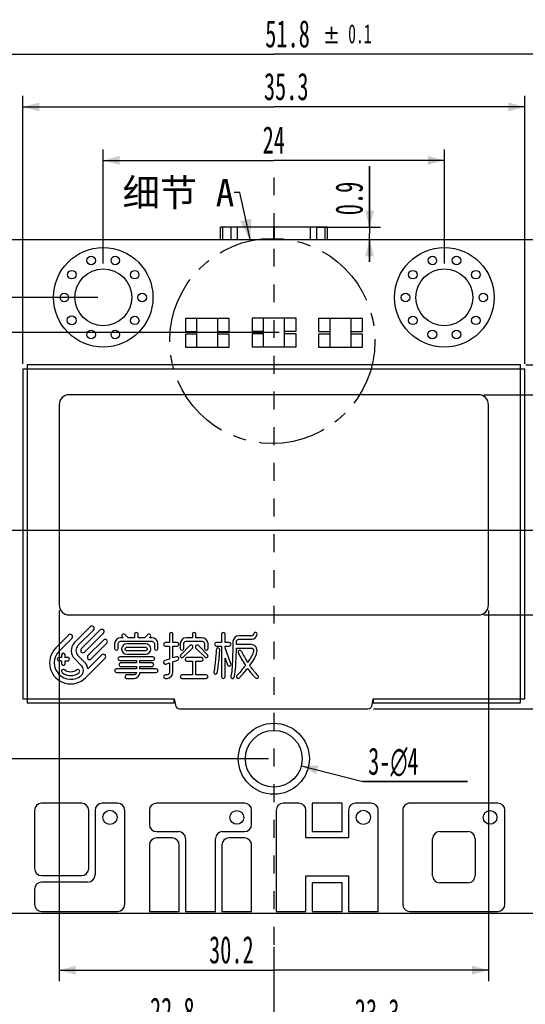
# Model space of a CAD drawing. Header units: millimetres. Extents: x 0 to 228, y 0 to 162.
# Tile 3 of 8: x 34 to 70, y 37 to 107. Entities that reach past the tile are written whole.
import ezdxf
from ezdxf.enums import TextEntityAlignment as Align

# ---------------------------------------------------------------- set-up
doc = ezdxf.new("R2010")
doc.units = ezdxf.units.MM
doc.header["$LTSCALE"] = 12.565385
doc.linetypes.add('CENTER', pattern=[0.6, 0.375, -0.075, 0.075, -0.075])
doc.linetypes.add('DASHED', pattern=[0.2, 0.1, -0.1])
doc.layers.get('0').update_dxf_attribs({"linetype": 'CONTINUOUS'})
doc.layers.add('DEFAULT_1', color=7, linetype='CENTER')
doc.styles.get("Standard").update_dxf_attribs({"font": 'txt', "width": 0.6})
doc.styles.add('TEXTSTYLE_2', font='gdt', dxfattribs={"width": 0.6})
doc.styles.add('TEXTSTYLE_3', font='simkai.ttf')
doc.dimstyles.new('DIMSTYLE_1', dxfattribs={"dimtxt": 1.923077, "dimasz": 1.153846, "dimexe": 0.18, "dimexo": 0.0625, "dimgap": 0.09, "dimtad": 1, "dimdec": 1, "dimdsep": 46, "dimtxsty": 'Standard', "dimblk": '_FILLED', "dimblk1": '_FILLED', "dimblk2": '_FILLED', "dimcen": 0.09, "dimadec": 0, "dimazin": 0, "dimtp": 0.2, "dimtm": 0.2, "dimtfac": 1, "dimtdec": 1, "dimtofl": 0, "dimtmove": 0, "dimatfit": 3, "dimldrblk": '_FILLED', "dimfxl": 0, "dimtolj": 1, "dimarcsym": 0})
doc.dimstyles.new('DIMSTYLE_10', dxfattribs={"dimtxt": 1.923077, "dimasz": 1.153846, "dimexe": 0.18, "dimexo": 0.0625, "dimgap": 0.09, "dimtad": 1, "dimdec": 3, "dimdsep": 46, "dimtxsty": 'Standard', "dimblk": '_FILLED', "dimblk1": '_FILLED', "dimblk2": '_FILLED', "dimcen": 0.09, "dimadec": 0, "dimazin": 0, "dimtp": 0.3, "dimtm": 0.3, "dimtfac": 1, "dimtdec": 3, "dimtofl": 0, "dimtmove": 0, "dimatfit": 3, "dimldrblk": '_FILLED', "dimfxl": 0, "dimtolj": 1, "dimarcsym": 0})
doc.dimstyles.new('DIMSTYLE_2', dxfattribs={"dimtxt": 1.923077, "dimasz": 1.153846, "dimexe": 0.18, "dimexo": 0.0625, "dimgap": 0.09, "dimtad": 1, "dimdec": 3, "dimdsep": 46, "dimtxsty": 'Standard', "dimblk": '_FILLED', "dimblk1": '_FILLED', "dimblk2": '_FILLED', "dimcen": 0.09, "dimadec": 0, "dimazin": 0, "dimtol": 1, "dimtp": 0.1, "dimtm": 0.1, "dimtfac": 1, "dimtdec": 3, "dimtofl": 0, "dimtmove": 0, "dimatfit": 3, "dimldrblk": '_FILLED', "dimfxl": 0, "dimtolj": 1, "dimarcsym": 0})
doc.dimstyles.new('DIMSTYLE_4', dxfattribs={"dimtxt": 1.923077, "dimasz": 1.153846, "dimexe": 0.18, "dimexo": 0.0625, "dimgap": 0.09, "dimtad": 1, "dimdec": 3, "dimdsep": 46, "dimtxsty": 'Standard', "dimblk": '_FILLED', "dimblk1": '_FILLED', "dimblk2": '_FILLED', "dimcen": 0.09, "dimadec": 0, "dimazin": 0, "dimtp": 0.1, "dimtm": 0.1, "dimtfac": 1, "dimtdec": 3, "dimtofl": 0, "dimtmove": 0, "dimatfit": 3, "dimldrblk": '_FILLED', "dimfxl": 0, "dimtolj": 1, "dimarcsym": 0})
doc.dimstyles.new('DIMSTYLE_5', dxfattribs={"dimtxt": 1.923077, "dimasz": 1.153846, "dimexe": 0.18, "dimexo": 0.0625, "dimgap": 0.09, "dimtad": 1, "dimdec": 3, "dimdsep": 46, "dimtxsty": 'Standard', "dimblk": '_FILLED', "dimblk1": '_FILLED', "dimblk2": '_FILLED', "dimcen": 0.09, "dimadec": 0, "dimazin": 0, "dimtp": 0.2, "dimtm": 0.2, "dimtfac": 1, "dimtdec": 3, "dimtofl": 0, "dimtmove": 0, "dimatfit": 3, "dimldrblk": '_FILLED', "dimfxl": 0, "dimtolj": 1, "dimarcsym": 0})
doc.dimstyles.new('DIMSTYLE_6', dxfattribs={"dimtxt": 1.923077, "dimasz": 1.153846, "dimexe": 0.18, "dimexo": 0.0625, "dimgap": 0.09, "dimtad": 1, "dimdec": 1, "dimdsep": 46, "dimtxsty": 'Standard', "dimblk": '_FILLED', "dimblk1": '_FILLED', "dimblk2": '_FILLED', "dimcen": 0.09, "dimadec": 0, "dimazin": 0, "dimtp": 0.1, "dimtm": 0.1, "dimtfac": 1, "dimtdec": 1, "dimtofl": 0, "dimtmove": 0, "dimatfit": 3, "dimldrblk": '_FILLED', "dimfxl": 0, "dimtolj": 1, "dimarcsym": 0})
doc.dimstyles.new('DIMSTYLE_7', dxfattribs={"dimtxt": 1.923077, "dimasz": 1.153846, "dimexe": 0.18, "dimexo": 0.0625, "dimgap": 0.09, "dimtad": 1, "dimdec": 1, "dimdsep": 46, "dimtxsty": 'Standard', "dimblk": '_FILLED', "dimblk1": '_FILLED', "dimblk2": '_FILLED', "dimcen": 0.09, "dimadec": 0, "dimazin": 0, "dimtp": 0.3, "dimtm": 0.3, "dimtfac": 1, "dimtdec": 1, "dimtofl": 0, "dimtmove": 0, "dimatfit": 3, "dimldrblk": '_FILLED', "dimfxl": 0, "dimtolj": 1, "dimarcsym": 0})
doc.dimstyles.new('DIMSTYLE_8', dxfattribs={"dimtxt": 1.923077, "dimasz": 1.153846, "dimexe": 0.18, "dimexo": 0.0625, "dimgap": 0.09, "dimtad": 1, "dimtih": 1, "dimtoh": 1, "dimdec": 3, "dimdsep": 46, "dimtxsty": 'Standard', "dimblk": '_FILLED', "dimblk1": '_FILLED', "dimblk2": '_FILLED', "dimcen": 0.09, "dimadec": 0, "dimazin": 0, "dimtp": 0.1, "dimtm": 0.1, "dimtfac": 1, "dimtdec": 3, "dimtofl": 0, "dimtmove": 0, "dimatfit": 3, "dimldrblk": '_FILLED', "dimfxl": 0, "dimtolj": 1, "dimarcsym": 0})
doc.dimstyles.get("Standard").update_dxf_attribs({"dimtxt": 1.923077, "dimasz": 1.5, "dimexe": 0.18, "dimexo": 0.0625, "dimgap": 0.09, "dimtad": 1, "dimdec": 3, "dimdsep": 46, "dimtxsty": 'Standard', "dimblk": '_FILLED', "dimblk1": '_FILLED', "dimblk2": '_FILLED', "dimcen": 0.09, "dimadec": 0, "dimazin": 0, "dimtol": 1, "dimtp": 0.001, "dimtm": 0.001, "dimtfac": 1, "dimtdec": 3, "dimtofl": 0, "dimtmove": 0, "dimatfit": 3, "dimldrblk": '_FILLED', "dimfxl": 0, "dimtolj": 1, "dimarcsym": 0})

# ---------------------------------------------------------------- blocks, each defined once
blk = doc.blocks.new('_FILLED')
at = {"color": 0, "linetype": 'ByBlock'}
blk.add_solid([(0, 0), (-1, 0.267), (-1, -0.267)], dxfattribs=at)
blk = doc.blocks.new('*D1')
at = {"color": 2, "linetype": 'Continuous'}
for p, q in [((29.549, 69.078), (29.549, 34.722)), ((52.339, 41.465), (52.339, 34.722)), ((29.549, 35.491), (40.944, 35.491)), ((52.339, 35.491), (40.944, 35.491))]:
    blk.add_line(p, q, dxfattribs=at)
at = {"color": 2, "linetype": 'Continuous', "xscale": 1.1538461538, "yscale": 1.1538461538, "zscale": 1.1538461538, "rotation": 180}
blk.add_blockref('_FILLED', (29.549, 35.491), dxfattribs=at)
at = {"color": 2, "linetype": 'Continuous', "xscale": 1.1538461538, "yscale": 1.1538461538, "zscale": 1.1538461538}
blk.add_blockref('_FILLED', (52.339, 35.491), dxfattribs=at)
at = {"color": 2, "linetype": 'Continuous', "insert": (45.196, 37.895), "char_height": 1.9231, "width": 4.61538, "attachment_point": 2, "line_spacing_factor": 0.9}
blk.add_mtext('22.8', dxfattribs=at)
blk = doc.blocks.new('*D2')
at = {"color": 2, "linetype": 'Continuous'}
for p, q in [((75.618, 70.924), (75.618, 34.629)), ((52.339, 38.105), (52.339, 34.629)), ((52.339, 35.398), (63.979, 35.398)), ((75.618, 35.398), (63.979, 35.398))]:
    blk.add_line(p, q, dxfattribs=at)
at = {"color": 2, "linetype": 'Continuous', "xscale": 1.1538461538, "yscale": 1.1538461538, "zscale": 1.1538461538, "rotation": 180}
blk.add_blockref('_FILLED', (52.339, 35.398), dxfattribs=at)
at = {"color": 2, "linetype": 'Continuous', "xscale": 1.1538461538, "yscale": 1.1538461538, "zscale": 1.1538461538}
blk.add_blockref('_FILLED', (75.618, 35.398), dxfattribs=at)
at = {"color": 2, "linetype": 'Continuous', "insert": (59.607, 37.802), "char_height": 1.9231, "width": 4.61538, "attachment_point": 2, "line_spacing_factor": 0.9}
blk.add_mtext('23.3', dxfattribs=at)
blk = doc.blocks.new('*D3')
at = {"color": 2, "linetype": 'Continuous'}
for p, q in [((26.439, 89.116), (26.439, 105.07)), ((78.239, 89.115), (78.239, 105.07)), ((26.439, 104.301), (52.339, 104.301)), ((78.239, 104.301), (52.339, 104.301))]:
    blk.add_line(p, q, dxfattribs=at)
at = {"color": 2, "linetype": 'Continuous', "xscale": 1.1538461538, "yscale": 1.1538461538, "zscale": 1.1538461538, "rotation": 180}
blk.add_blockref('_FILLED', (26.439, 104.301), dxfattribs=at)
at = {"color": 2, "linetype": 'Continuous', "xscale": 1.1538461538, "yscale": 1.1538461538, "zscale": 1.1538461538}
blk.add_blockref('_FILLED', (78.239, 104.301), dxfattribs=at)
at = {"color": 2, "linetype": 'Continuous', "width": 0.6}
for s, height, p in [('51.8', 1.9231, (53.304, 104.781)), ('0.1', 1.3462, (58.394, 105.07))]:
    blk.add_text(s, height=height, dxfattribs=at).set_placement(p, align=Align.CENTER)
at = {"color": 2, "linetype": 'Continuous', "style": 'TEXTSTYLE_2'}
blk.add_text('`', height=1.346, dxfattribs=at).set_placement((56.397, 105.07), align=Align.CENTER)
blk = doc.blocks.new('*D8')
at = {"color": 2, "linetype": 'Continuous'}
for p, q in [((40.339, 89.571), (40.339, 97.6)), ((64.339, 89.571), (64.339, 97.6)), ((40.339, 96.831), (52.339, 96.831)), ((64.339, 96.831), (52.339, 96.831))]:
    blk.add_line(p, q, dxfattribs=at)
at = {"color": 2, "linetype": 'Continuous', "xscale": 1.1538461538, "yscale": 1.1538461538, "zscale": 1.1538461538, "rotation": 180}
blk.add_blockref('_FILLED', (40.339, 96.831), dxfattribs=at)
at = {"color": 2, "linetype": 'Continuous', "xscale": 1.1538461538, "yscale": 1.1538461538, "zscale": 1.1538461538}
blk.add_blockref('_FILLED', (64.339, 96.831), dxfattribs=at)
at = {"color": 2, "linetype": 'Continuous', "insert": (52.339, 99.235), "char_height": 1.9231, "width": 2.30769, "attachment_point": 2, "line_spacing_factor": 0.9}
blk.add_mtext('24', dxfattribs=at)
blk = doc.blocks.new('*D9')
at = {"color": 2, "linetype": 'Continuous'}
for p, q in [((28.569, 91.23), (24.079, 91.23)), ((24.849, 91.23), (24.849, 89.208)), ((24.849, 87.186), (24.849, 89.208)), ((39.955, 87.186), (24.079, 87.186))]:
    blk.add_line(p, q, dxfattribs=at)
at = {"color": 2, "linetype": 'Continuous', "xscale": 1.1538461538, "yscale": 1.1538461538, "zscale": 1.1538461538}
for p, rotation in [((24.849, 91.23), 90), ((24.849, 87.186), 270)]:
    blk.add_blockref('_FILLED', p, dxfattribs=dict(at, rotation=rotation))
at = {"color": 2, "linetype": 'Continuous', "insert": (22.445, 89.208), "char_height": 1.923, "width": 1.15385, "attachment_point": 2, "rotation": 90, "line_spacing_factor": 0.9}
blk.add_mtext('4', dxfattribs=at)
blk = doc.blocks.new('*D10')
at = {"color": 2, "linetype": 'Continuous'}
for p, q in [((59.075, 92.13), (59.075, 96.432)), ((59.075, 96.432), (59.075, 91.68)), ((55.314, 92.13), (59.844, 92.13)), ((59.075, 89.692), (59.075, 91.68)), ((59.075, 91.23), (59.075, 89.692))]:
    blk.add_line(p, q, dxfattribs=at)
at = {"color": 2, "linetype": 'Continuous', "xscale": 1.1538461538, "yscale": 1.1538461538, "zscale": 1.1538461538}
for p, rotation in [((59.075, 92.13), 270), ((59.075, 91.23), 90)]:
    blk.add_blockref('_FILLED', p, dxfattribs=dict(at, rotation=rotation))
at = {"color": 2, "linetype": 'Continuous', "insert": (56.671, 92.97), "char_height": 1.9231, "width": 3.46154, "attachment_point": 1, "rotation": 90, "line_spacing_factor": 0.9}
blk.add_mtext('0.9', dxfattribs=at)
blk = doc.blocks.new('*D12')
at = {"color": 2, "linetype": 'Continuous'}
for p, q in [((37.239, 65.146), (37.239, 39.05)), ((67.44, 65.146), (67.44, 39.05)), ((37.239, 39.82), (52.339, 39.82)), ((67.44, 39.82), (52.339, 39.82))]:
    blk.add_line(p, q, dxfattribs=at)
at = {"color": 2, "linetype": 'Continuous', "xscale": 1.1538461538, "yscale": 1.1538461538, "zscale": 1.1538461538, "rotation": 180}
blk.add_blockref('_FILLED', (37.239, 39.82), dxfattribs=at)
at = {"color": 2, "linetype": 'Continuous', "xscale": 1.1538461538, "yscale": 1.1538461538, "zscale": 1.1538461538}
blk.add_blockref('_FILLED', (67.44, 39.82), dxfattribs=at)
at = {"color": 2, "linetype": 'Continuous', "insert": (49.353, 42.223), "char_height": 1.9231, "width": 4.61538, "attachment_point": 2, "line_spacing_factor": 0.9}
blk.add_mtext('30.2', dxfattribs=at)
blk = doc.blocks.new('*D13')
at = {"color": 2, "linetype": 'Continuous'}
for p, q in [((67.124, 80.33), (83.484, 80.33)), ((82.715, 80.33), (82.715, 72.58)), ((82.715, 64.83), (82.715, 72.58)), ((67.124, 64.83), (83.484, 64.83))]:
    blk.add_line(p, q, dxfattribs=at)
at = {"color": 2, "linetype": 'Continuous', "xscale": 1.1538461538, "yscale": 1.1538461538, "zscale": 1.1538461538}
for p, rotation in [((82.715, 80.33), 90), ((82.715, 64.83), 270)]:
    blk.add_blockref('_FILLED', p, dxfattribs=dict(at, rotation=rotation))
at = {"color": 2, "linetype": 'Continuous', "insert": (80.311, 72.58), "char_height": 1.9231, "width": 4.61538, "attachment_point": 2, "rotation": 90, "line_spacing_factor": 0.9}
blk.add_mtext('15.5', dxfattribs=at)
blk = doc.blocks.new('*D21')
at = {"color": 2, "linetype": 'Continuous'}
for p, q in [((70.074, 82.43), (87.672, 82.43)), ((86.902, 82.43), (86.902, 70.33)), ((86.902, 58.23), (86.902, 70.33)), ((59.349, 58.23), (87.672, 58.23))]:
    blk.add_line(p, q, dxfattribs=at)
at = {"color": 2, "linetype": 'Continuous', "xscale": 1.1538461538, "yscale": 1.1538461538, "zscale": 1.1538461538}
for p, rotation in [((86.902, 82.43), 90), ((86.902, 58.23), 270)]:
    blk.add_blockref('_FILLED', p, dxfattribs=dict(at, rotation=rotation))
at = {"color": 2, "linetype": 'Continuous', "insert": (84.499, 72.849), "char_height": 1.9231, "width": 4.61538, "attachment_point": 2, "rotation": 90, "line_spacing_factor": 0.9}
blk.add_mtext('24.2', dxfattribs=at)
blk = doc.blocks.new('*D22')
at = {"color": 2, "linetype": 'Continuous'}
for p, q in [((28.569, 91.23), (9.312, 91.23)), ((10.081, 91.23), (10.081, 72.967)), ((10.081, 54.703), (10.081, 72.967)), ((51.955, 54.703), (9.312, 54.703))]:
    blk.add_line(p, q, dxfattribs=at)
at = {"color": 2, "linetype": 'Continuous', "xscale": 1.1538461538, "yscale": 1.1538461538, "zscale": 1.1538461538}
for p, rotation in [((10.081, 91.23), 90), ((10.081, 54.703), 270)]:
    blk.add_blockref('_FILLED', p, dxfattribs=dict(at, rotation=rotation))
at = {"color": 2, "linetype": 'Continuous', "insert": (7.677, 79.773), "char_height": 1.9231, "width": 4.61538, "attachment_point": 2, "rotation": 90, "line_spacing_factor": 0.9}
blk.add_mtext('36.5', dxfattribs=at)
blk = doc.blocks.new('*D23')
at = {"color": 2, "linetype": 'Continuous'}
for p, q in [((54.276, 54.205), (58.593, 53.095)), ((58.593, 53.095), (65.964, 53.095)), ((65.964, 53.095), (58.593, 53.095))]:
    blk.add_line(p, q, dxfattribs=at)
at = {"color": 2, "linetype": 'Continuous', "xscale": 1.1538461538, "yscale": 1.1538461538, "zscale": 1.1538461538, "rotation": 165.5756238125}
blk.add_blockref('_FILLED', (54.276, 54.205), dxfattribs=at)
at = {"color": 2, "linetype": 'Continuous', "insert": (58.977, 55.498), "char_height": 1.92308, "width": 6.02564, "attachment_point": 1, "line_spacing_factor": 0.9}
blk.add_mtext('3-\\Fgdt;{\\Fgdt;n}\\Ftxt;4', dxfattribs=at)
blk = doc.blocks.new('*D25')
at = {"color": 2, "linetype": 'Continuous'}
for p, q in [((82.715, 82.43), (82.715, 87.731)), ((82.715, 87.731), (82.715, 81.38)), ((70.074, 82.43), (83.484, 82.43)), ((82.715, 78.792), (82.715, 81.38)), ((67.124, 80.33), (83.484, 80.33)), ((82.715, 80.33), (82.715, 78.792))]:
    blk.add_line(p, q, dxfattribs=at)
at = {"color": 2, "linetype": 'Continuous', "xscale": 1.1538461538, "yscale": 1.1538461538, "zscale": 1.1538461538}
for p, rotation in [((82.715, 82.43), 270), ((82.715, 80.33), 90)]:
    blk.add_blockref('_FILLED', p, dxfattribs=dict(at, rotation=rotation))
at = {"color": 2, "linetype": 'Continuous', "insert": (80.311, 84.27), "char_height": 1.9231, "width": 3.46154, "attachment_point": 1, "rotation": 90, "line_spacing_factor": 0.9}
blk.add_mtext('2.1', dxfattribs=at)
blk = doc.blocks.new('*D26')
at = {"color": 2, "linetype": 'Continuous'}
for p, q in [((34.689, 82.515), (34.689, 101.362)), ((69.989, 82.515), (69.989, 101.362)), ((34.689, 100.592), (52.339, 100.592)), ((69.989, 100.592), (52.339, 100.592))]:
    blk.add_line(p, q, dxfattribs=at)
at = {"color": 2, "linetype": 'Continuous', "xscale": 1.1538461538, "yscale": 1.1538461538, "zscale": 1.1538461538, "rotation": 180}
blk.add_blockref('_FILLED', (34.689, 100.592), dxfattribs=at)
at = {"color": 2, "linetype": 'Continuous', "xscale": 1.1538461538, "yscale": 1.1538461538, "zscale": 1.1538461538}
blk.add_blockref('_FILLED', (69.989, 100.592), dxfattribs=at)
at = {"color": 2, "linetype": 'Continuous', "insert": (53.213, 102.996), "char_height": 1.9231, "width": 4.61538, "attachment_point": 2, "line_spacing_factor": 0.9}
blk.add_mtext('35.3', dxfattribs=at)
blk = doc.blocks.new('*D27')
at = {"color": 2, "linetype": 'Continuous'}
for p, q in [((28.569, 91.23), (20.537, 91.23)), ((21.306, 91.23), (21.306, 87.973)), ((21.306, 84.716), (21.306, 87.973)), ((21.306, 87.973), (21.306, 78.401)), ((52.705, 84.716), (20.537, 84.716))]:
    blk.add_line(p, q, dxfattribs=at)
at = {"color": 2, "linetype": 'Continuous', "xscale": 1.1538461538, "yscale": 1.1538461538, "zscale": 1.1538461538}
for p, rotation in [((21.306, 91.23), 90), ((21.306, 84.716), 270)]:
    blk.add_blockref('_FILLED', p, dxfattribs=dict(at, rotation=rotation))
at = {"color": 2, "linetype": 'Continuous', "insert": (18.903, 81.862), "char_height": 1.9231, "width": 3.46154, "attachment_point": 3, "rotation": 90, "line_spacing_factor": 0.9}
blk.add_mtext('6.5', dxfattribs=at)
blk = doc.blocks.new('*D32')
at = {"color": 2, "linetype": 'Continuous'}
for p, q in [((51.955, 91.23), (17.23, 91.23)), ((18, 91.23), (18, 81.003)), ((18, 70.776), (18, 81.003)), ((73.727, 70.776), (17.23, 70.776))]:
    blk.add_line(p, q, dxfattribs=at)
at = {"color": 2, "linetype": 'Continuous', "xscale": 1.1538461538, "yscale": 1.1538461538, "zscale": 1.1538461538}
for p, rotation in [((18, 91.23), 90), ((18, 70.776), 270)]:
    blk.add_blockref('_FILLED', p, dxfattribs=dict(at, rotation=rotation))
at = {"color": 2, "linetype": 'Continuous', "insert": (15.596, 79.65), "char_height": 1.9231, "width": 4.61538, "attachment_point": 2, "rotation": 90, "line_spacing_factor": 0.9}
blk.add_mtext('20.5', dxfattribs=at)

msp = doc.modelspace()

# ---------------------------------------------------------------- linework, layer by layer
at = {"color": 7, "linetype": 'DASHED'}
msp.add_line((52.3393, 95.6351), (52.3393, 38.4896), dxfattribs=at)
at = {"color": 7, "linetype": 'Continuous'}
for p, q in [((48.5893, 91.2302), (48.5893, 92.1302)), ((52.3143, 92.1302), (48.5893, 92.1302)), ((48.7269, 92.1302), (48.7269, 91.2302)), ((49.3369, 91.2302), (49.3369, 92.1302)), ((49.7493, 92.1302), (49.7493, 91.2302)), ((52.3143, 92.1302), (52.3143, 91.2302)), ((52.3643, 92.1302), (52.3643, 91.2302)), ((56.0893, 92.1302), (52.3643, 92.1302)), ((54.9293, 91.2302), (54.9293, 92.1302)), ((55.3417, 92.1302), (55.3417, 91.2302)), ((55.9517, 91.2302), (55.9517, 92.1302)), ((56.0893, 92.1302), (56.0893, 91.2302)), ((75.7251, 91.2302), (28.9534, 91.2302)), ((46.1147, 85.6862), (46.1147, 84.7934)), ((49.1979, 85.6862), (46.1147, 85.6862)), ((46.9013, 85.6862), (46.9013, 83.683)), ((48.4013, 83.683), (48.4013, 85.6862)), ((49.1979, 84.7934), (49.1979, 85.6862)), ((50.8211, 85.7175), (50.8211, 84.8143)), ((53.9043, 85.7175), (50.8211, 85.7175)), ((51.5893, 85.7175), (51.5893, 83.7143)), ((53.0893, 83.7143), (53.0893, 85.7175)), ((53.9043, 84.8143), (53.9043, 85.7175)), ((55.4858, 85.6862), (55.4858, 84.783)), ((58.569, 85.6862), (55.4858, 85.6862)), ((56.2773, 85.6862), (56.2773, 83.683)), ((57.7773, 83.683), (57.7773, 85.6862)), ((58.569, 84.783), (58.569, 85.6862)), ((46.1147, 84.7934), (46.9013, 84.7934)), ((46.1147, 84.5966), (46.1147, 83.683)), ((46.9013, 84.5966), (46.1147, 84.5966)), ((48.4013, 84.7934), (49.1979, 84.7934)), ((49.1979, 84.5966), (48.4013, 84.5966)), ((49.1979, 83.683), (49.1979, 84.5966)), ((50.8211, 84.8143), (51.5893, 84.8143)), ((50.8211, 84.6175), (50.8211, 83.7143)), ((51.5893, 84.6175), (50.8211, 84.6175)), ((53.0893, 84.8143), (53.9043, 84.8143)), ((53.9043, 84.6175), (53.0893, 84.6175)), ((53.9043, 83.7143), (53.9043, 84.6175)), ((55.4858, 84.783), (56.2773, 84.783)), ((55.4858, 84.5862), (55.4858, 83.683)), ((56.2773, 84.5862), (55.4858, 84.5862)), ((57.7773, 84.783), (58.569, 84.783)), ((58.569, 84.5862), (57.7773, 84.5862)), ((58.569, 83.683), (58.569, 84.5862)), ((46.1147, 83.683), (49.1979, 83.683)), ((50.8211, 83.7143), (53.9043, 83.7143)), ((55.4858, 83.683), (58.569, 83.683)), ((34.6893, 82.1302), (34.6893, 58.9302)), ((69.9893, 82.1302), (34.6893, 82.1302)), ((34.9893, 82.4302), (34.9893, 58.6302)), ((69.6893, 82.4302), (34.9893, 82.4302)), ((69.6893, 58.6302), (69.6893, 82.4302)), ((69.9893, 58.9302), (69.9893, 82.1302)), ((66.7398, 80.3302), (37.9392, 80.3302)), ((37.2392, 79.6302), (37.2392, 65.5302)), ((67.4398, 65.5302), (67.4398, 79.6302)), ((37.9392, 64.8302), (66.7398, 64.8302)), ((39.4242, 63.9963), (38.3026, 62.8753)), ((37.8998, 63.406), (36.9996, 62.5056)), ((37.2297, 62.2753), (38.1299, 63.1757)), ((38.5592, 62.6708), (39.6544, 63.766)), ((40.1301, 63.7684), (38.7959, 62.434)), ((39.026, 62.2038), (40.3606, 63.5383)), ((41.7369, 63.2225), (41.5523, 63.2225)), ((41.6852, 63.2744), (41.7369, 63.2225)), ((42.0894, 63.2225), (41.8613, 63.4504)), ((42.5396, 63.2225), (42.0894, 63.2225)), ((42.5396, 63.472), (42.5396, 63.2225)), ((42.7887, 63.2225), (42.7887, 63.472)), ((43.2404, 63.2225), (42.7887, 63.2225)), ((43.4681, 63.4504), (43.2404, 63.2225)), ((43.5925, 63.2225), (43.6445, 63.2744)), ((43.7713, 63.2225), (43.5925, 63.2225)), ((44.997, 63.472), (44.997, 62.8839)), ((45.2461, 62.8839), (45.2461, 63.472)), ((46.6087, 63.2225), (46.1646, 63.2225)), ((46.6087, 63.472), (46.6087, 63.2225)), ((46.8577, 63.2225), (46.8577, 63.472)), ((47.3018, 63.2225), (46.8577, 63.2225)), ((48.6647, 63.472), (48.6647, 62.8839)), ((48.9137, 62.8839), (48.9137, 63.472)), ((50.8068, 63.3639), (49.8708, 63.3639)), ((49.8708, 63.1149), (50.8068, 63.1149)), ((38.3028, 62.8751), (38.287, 62.8555)), ((40.3582, 63.0623), (39.2627, 61.967)), ((39.4931, 61.7368), (40.5883, 62.832)), ((41.1385, 62.8088), (41.1385, 62.4674)), ((41.3876, 62.4674), (41.3876, 62.8088)), ((41.5523, 62.9735), (43.7713, 62.9735)), ((41.6339, 62.4491), (41.6339, 62.4073)), ((41.883, 62.4073), (41.883, 62.4491)), ((43.3379, 62.8007), (41.9853, 62.8007)), ((41.9853, 62.5516), (43.3379, 62.5516)), ((43.4405, 62.4491), (43.4405, 62.4073)), ((43.6896, 62.4073), (43.6896, 62.4491)), ((43.9359, 62.8088), (43.9359, 62.4674)), ((44.185, 62.4674), (44.185, 62.8088)), ((44.997, 62.8839), (44.7056, 62.8839)), ((44.7056, 62.6348), (44.997, 62.6348)), ((44.997, 62.6348), (44.997, 61.7177)), ((45.5379, 62.8839), (45.2461, 62.8839)), ((45.2461, 61.7987), (45.2461, 62.6348)), ((45.2461, 62.6348), (45.5379, 62.6348)), ((45.7508, 62.8088), (45.7508, 62.4674)), ((46.4312, 62.6722), (45.7873, 62.0283)), ((45.9634, 61.852), (46.6073, 62.496)), ((45.9999, 62.4674), (45.9999, 62.8088)), ((46.1646, 62.9735), (47.3018, 62.9735)), ((46.8591, 62.496), (47.503, 61.852)), ((47.679, 62.0283), (47.0352, 62.6722)), ((47.4665, 62.8088), (47.4665, 62.4674)), ((47.7156, 62.4674), (47.7156, 62.8088)), ((48.6647, 62.8839), (48.2985, 62.8839)), ((48.2985, 62.6348), (48.6647, 62.6348)), ((48.6647, 62.6348), (48.6647, 60.4821)), ((49.2056, 62.8839), (48.9137, 62.8839)), ((48.9137, 62.5027), (48.9137, 62.6348)), ((48.9137, 62.6348), (49.2056, 62.6348)), ((49.3223, 61.3944), (48.9137, 62.5027)), ((49.4571, 62.9502), (49.4571, 62.6389)), ((49.7058, 62.4953), (50.7503, 62.4953)), ((49.7061, 62.7443), (49.7061, 62.9502)), ((50.7503, 62.7443), (49.7061, 62.7443)), ((37.403, 61.8381), (37.2252, 61.8381)), ((37.403, 62.0157), (37.403, 61.8381)), ((37.6528, 61.8381), (37.6528, 62.0157)), ((37.8302, 61.8381), (37.6528, 61.8381)), ((38.3288, 61.7368), (38.7959, 61.2699)), ((39.0258, 61.5002), (38.5592, 61.967)), ((39.0977, 60.4074), (40.4705, 61.7802)), ((40.2404, 62.0106), (39.2592, 61.0294)), ((43.8322, 61.8803), (41.4968, 61.8803)), ((43.3379, 62.3047), (41.9853, 62.3047)), ((41.9853, 62.0557), (43.3379, 62.0557)), ((44.997, 61.7177), (44.667, 61.6104)), ((45.4993, 61.8808), (45.2461, 61.7987)), ((45.7873, 61.852), (45.8752, 61.8155)), ((47.2553, 61.8274), (46.2211, 61.8274)), ((47.5912, 61.8155), (47.679, 61.852)), ((48.9137, 61.7825), (49.0884, 61.3083)), ((48.9137, 60.4821), (48.9137, 61.7825)), ((37.2252, 61.5883), (37.403, 61.5883)), ((37.403, 61.5883), (37.403, 61.4108)), ((37.6528, 61.4108), (37.6528, 61.5883)), ((37.6528, 61.5883), (37.8302, 61.5883)), ((42.675, 61.0313), (41.2629, 61.0313)), ((41.4968, 61.6313), (42.675, 61.6313)), ((42.675, 61.4557), (41.5585, 61.4557)), ((41.5585, 61.2066), (42.675, 61.2066)), ((42.675, 61.6313), (42.675, 61.4557)), ((42.675, 61.2066), (42.675, 61.0313)), ((42.9241, 61.4557), (42.9241, 61.6313)), ((42.9241, 61.6313), (43.8322, 61.6313)), ((43.7771, 61.4557), (42.9241, 61.4557)), ((42.9241, 61.0313), (42.9241, 61.2066)), ((42.9241, 61.2066), (43.7771, 61.2066)), ((44.0603, 61.0313), (42.9241, 61.0313)), ((44.7056, 61.3673), (44.7438, 61.3735)), ((44.7438, 61.3735), (44.997, 61.4557)), ((44.997, 61.4557), (44.997, 60.7714)), ((45.2461, 61.5367), (45.5762, 61.644)), ((45.2461, 60.7714), (45.2461, 61.5367)), ((46.2211, 61.5784), (46.6138, 61.5784)), ((46.6138, 61.5784), (46.6138, 60.6067)), ((46.8629, 60.6067), (46.8629, 61.5784)), ((46.8629, 61.5784), (47.2553, 61.5784)), ((49.2056, 61.2268), (49.2486, 61.2346)), ((41.2629, 60.7822), (42.6785, 60.7822)), ((42.5104, 60.6067), (41.9829, 60.6067)), ((41.9829, 60.3576), (42.5104, 60.3576)), ((42.9239, 60.7822), (44.0603, 60.7822)), ((44.8323, 60.6067), (44.71, 60.6067)), ((44.71, 60.3576), (44.8323, 60.3576)), ((46.6138, 60.6067), (45.8752, 60.6067)), ((45.8752, 60.3576), (47.5912, 60.3576)), ((47.5912, 60.6067), (46.8629, 60.6067)), ((48.2079, 60.6623), (48.2361, 60.6589)), ((49.3895, 60.3645), (49.4302, 60.3576)), ((49.7506, 60.3907), (49.835, 60.3576)), ((51.0518, 60.3915), (51.1372, 60.3576)), ((34.6893, 58.9302), (45.3393, 58.9302)), ((45.3393, 58.9302), (45.419, 58.4781)), ((45.3393, 58.6302), (45.3393, 58.9302)), ((59.2596, 58.4781), (59.3393, 58.9302)), ((59.3393, 58.9302), (59.3393, 58.6302)), ((59.3393, 58.9302), (69.9893, 58.9302)), ((34.9893, 58.6302), (45.3393, 58.6302)), ((45.7145, 58.2302), (58.9641, 58.2302)), ((59.3393, 58.6302), (69.6893, 58.6302)), ((38.817, 51.5715), (36.0069, 51.5715)), ((41.3602, 51.5715), (40.2626, 51.5715)), ((50.2775, 51.5774), (44.0887, 51.5774)), ((54.0998, 51.577), (53.0022, 51.577)), ((55.0479, 51.577), (55.0479, 49.5775)), ((57.1453, 51.577), (55.0479, 51.577)), ((57.1453, 49.5775), (57.1453, 51.577)), ((59.1879, 51.577), (58.0903, 51.577)), ((68.1014, 51.5774), (61.9123, 51.5774)), ((35.507, 51.0716), (35.507, 46.9778)), ((39.3169, 46.9778), (39.3169, 51.0716)), ((39.7627, 51.0716), (39.7624, 46.5224)), ((41.8601, 44.458), (41.8601, 51.0716)), ((43.5885, 51.0775), (43.5885, 50.0777)), ((50.7777, 50.0777), (50.7777, 51.0775)), ((52.502, 51.0768), (52.502, 43.9578)), ((54.5997, 49.1262), (54.5997, 51.0768)), ((57.5904, 51.0768), (57.5904, 49.1262)), ((59.6881, 43.9575), (59.6881, 51.0768)), ((61.4124, 51.0745), (61.4124, 44.4632)), ((68.6012, 44.4601), (68.6012, 51.0775)), ((44.0887, 49.5775), (45.6269, 49.5775)), ((48.7393, 49.5775), (50.2775, 49.5775)), ((55.0479, 49.5775), (57.1453, 49.5775)), ((64.0176, 49.5775), (65.996, 49.5775)), ((43.5885, 48.6263), (43.5885, 43.9579)), ((45.1863, 49.1262), (44.0884, 49.1262)), ((45.6862, 43.9579), (45.6862, 48.6263)), ((46.1341, 49.08), (46.1341, 43.9575)), ((48.2321, 43.9575), (48.2321, 49.08)), ((48.68, 48.6263), (48.68, 43.9573)), ((50.2775, 49.1264), (49.1799, 49.1264)), ((50.7777, 43.9573), (50.7777, 48.6263)), ((57.5904, 49.1262), (54.5997, 49.1262)), ((63.5101, 46.4652), (63.5101, 49.0755)), ((66.5035, 49.0755), (66.5035, 46.4676)), ((36.0069, 46.4776), (38.817, 46.4776)), ((54.5997, 43.9578), (54.5997, 46.4707)), ((54.5997, 46.4707), (57.5904, 46.4707)), ((57.5904, 46.4707), (57.5904, 43.9575)), ((39.2625, 46.0221), (36.0069, 46.0173)), ((55.0479, 45.9574), (55.0479, 43.9578)), ((57.1453, 45.9574), (55.0479, 45.9574)), ((57.1453, 43.9578), (57.1453, 45.9574)), ((65.9873, 45.9601), (64.0279, 45.9601)), ((35.507, 45.5171), (35.507, 44.4574)), ((28.9385, 43.8426), (75.7381, 43.8426)), ((36.0099, 43.9575), (41.3582, 43.9575)), ((43.5885, 43.9579), (45.6862, 43.9579)), ((46.1341, 43.9575), (48.2321, 43.9575)), ((48.68, 43.9573), (50.7777, 43.9573)), ((52.502, 43.9578), (54.5997, 43.9578)), ((55.0479, 43.9578), (57.1453, 43.9578)), ((57.5904, 43.9575), (59.6881, 43.9575)), ((61.9123, 43.9606), (68.1014, 43.9606))]:
    msp.add_line(p, q, dxfattribs=at)
for centre, radius in [((40.3392, 87.186), 3.4999), ((64.3392, 87.1861), 3.4999), ((39.4932, 89.7779), 0.2999), ((41.1852, 89.778), 0.3003), ((63.4932, 89.7779), 0.2999), ((65.1852, 89.778), 0.2999), ((38.1242, 88.7833), 0.3001), ((40.3392, 87.186), 2), ((42.5542, 88.7834), 0.3003), ((62.1242, 88.7833), 0.2999), ((64.3392, 87.186), 2), ((66.5544, 88.7835), 0.2999), ((37.601, 87.1741), 0.3003), ((43.0774, 87.1741), 0.3003), ((61.601, 87.1741), 0.2999), ((67.0774, 87.1741), 0.2999), ((38.1239, 85.5645), 0.3165), ((42.5546, 85.5644), 0.3001), ((62.1239, 85.5645), 0.3003), ((66.5545, 85.5646), 0.2999), ((39.493, 84.5698), 0.2999), ((41.1852, 84.5699), 0.2999), ((63.4929, 84.5697), 0.3095), ((65.1855, 84.5697), 0.3003), ((52.3392, 54.7029), 2.5), ((52.3392, 54.7029), 2), ((40.8111, 50.5773), 0.5002), ((49.7363, 50.5773), 0.4855), ((58.6391, 50.5773), 0.5002), ((67.5523, 50.5773), 0.4855)]:
    msp.add_circle(centre, radius, dxfattribs=at)
for centre, radius, start, end in [((37.9392, 79.6302), 0.7, 90, 180), ((66.7398, 79.6302), 0.7, 0, 90), ((37.9392, 65.5302), 0.7, 180, 270), ((66.7398, 65.5302), 0.7, 270, 360), ((39.5393, 63.8812), 0.1628, 314.978567, 134.978567), ((38.0148, 63.2908), 0.1628, 314.981245, 134.981245), ((41.7733, 63.3624), 0.1245, 44.996496, 224.996496), ((42.6642, 63.472), 0.1245, 359.98508, 180.01492), ((45.1216, 63.472), 0.1245, 359.990053, 180.009947), ((46.7332, 63.472), 0.1245, 359.98508, 180.01492), ((48.7892, 63.472), 0.1245, 359.98508, 180.01492), ((38.0485, 61.4563), 1.4836, 134.989004, 315.006292), ((38.911, 62.3186), 0.8231, 139.2921, 224.982001), ((38.9112, 62.3189), 0.4978, 135.01017, 224.98983), ((41.2631, 62.4674), 0.1246, 180.014782, 359.985218), ((44.0605, 62.4674), 0.1245, 180.004892, 359.995108), ((44.7054, 62.7593), 0.1246, 89.92576, 270.07424), ((47.591, 62.4674), 0.1245, 180.009865, 359.990135), ((48.2983, 62.7593), 0.1246, 89.92576, 270.07424), ((38.0484, 61.4564), 1.158, 134.9919, 311.825337), ((37.2254, 61.7132), 0.1249, 90.079083, 269.920917), ((37.8304, 61.7132), 0.1249, 269.921026, 90.078974), ((39.3778, 61.8518), 0.1629, 135.000032, 315.085676), ((41.4966, 61.7558), 0.1245, 89.925747, 270.074253), ((49.9464, 62.2183), 0.1246, 25.825449, 205.812222), ((56.6648, 65.4728), 7.5898, 205.846143, 213.557268), ((56.5926, 65.436), 7.2595, 205.833778, 212.916499), ((37.5279, 61.4108), 0.1249, 179.999958, 0.000042), ((44.0605, 60.9067), 0.1245, 269.920807, 90.079193), ((44.7099, 60.4821), 0.1246, 89.92576, 270.07424), ((45.8754, 60.4821), 0.1246, 90.074336, 269.925664), ((47.591, 60.4821), 0.1246, 270.074336, 89.925664), ((48.7892, 60.4821), 0.1245, 179.994985, 0.005015), ((51.1373, 60.4821), 0.1245, 269.949093, 46.553007), ((45.7145, 58.5302), 0.3, 190, 270), ((58.9641, 58.5302), 0.3, 270, 350), ((36.0081, 51.0704), 0.5011, 90.143303, 179.856697), ((38.8158, 51.0704), 0.5011, 0.143303, 89.856697), ((40.2638, 51.0704), 0.5011, 90.143303, 179.85562), ((41.3589, 51.0704), 0.5011, 0.143303, 89.856697), ((44.0901, 51.0757), 0.5016, 90.164953, 179.798958), ((50.2763, 51.0759), 0.5015, 0.178873, 89.86158), ((53.0039, 51.0751), 0.502, 90.199399, 179.805748), ((54.098, 51.0753), 0.5017, 0.164324, 89.795224), ((58.0921, 51.0753), 0.5017, 90.204776, 179.835676), ((59.1864, 51.0753), 0.5018, 0.171547, 89.828453), ((61.9138, 51.076), 0.5014, 90.170297, 180.170297), ((68.0999, 51.076), 0.5014, 0.170297, 89.829703), ((44.0902, 50.0792), 0.5017, 180.16915, 269.826486), ((50.2762, 50.079), 0.5015, 270.146988, 359.853012), ((45.6331, 49.0744), 0.501, 0.644352, 89.831321), ((48.7332, 49.0744), 0.501, 90.168915, 179.355412), ((64.0113, 49.0742), 0.5012, 90.146972, 179.853028), ((66.0024, 49.0742), 0.5012, 0.147245, 89.852755), ((44.0896, 48.625), 0.5011, 90.144149, 179.855851), ((45.1851, 48.625), 0.5011, 0.14438, 89.85562), ((49.1814, 48.625), 0.5014, 90.17451, 179.84665), ((50.2763, 48.6249), 0.5015, 0.162853, 89.858301), ((36.0087, 46.9793), 0.5017, 180.164324, 269.795224), ((38.8152, 46.9793), 0.5017, 270.204776, 359.835676), ((39.2609, 46.5236), 0.5015, 270.177791, 359.86158), ((64.0116, 46.4664), 0.5015, 180.13842, 269.821127), ((66.0021, 46.4664), 0.5015, 270.332655, 0.138693), ((36.0086, 45.5157), 0.5016, 90.201314, 179.836141), ((36.0084, 44.4589), 0.5014, 180.17001, 270.170297), ((41.3587, 44.4594), 0.5014, 270.170297, 359.829703), ((61.9135, 44.4617), 0.5011, 179.823716, 269.86556), ((68.1002, 44.4617), 0.5011, 270.134724, 359.823716)]:
    msp.add_arc(centre, radius, start, end, dxfattribs=at)
for points, knots in [([(40.3606, 63.5383), (40.4148, 63.5926), (40.4214, 63.8294), (40.1845, 63.8227), (40.1301, 63.7684)], [0, 0, 0, 0, 0.4996494, 1, 1, 1, 1]), ([(40.5883, 62.832), (40.6426, 62.8863), (40.6492, 63.1231), (40.4124, 63.1166), (40.3582, 63.0623)], [0, 0, 0, 0, 0.5001871, 1, 1, 1, 1]), ([(43.6445, 63.2744), (43.686, 63.3159), (43.6909, 63.4972), (43.5098, 63.4918), (43.4681, 63.4504)], [0, 0, 0, 0, 0.4994807, 1, 1, 1, 1]), ([(51.1638, 63.472), (51.1638, 63.5037), (51.1367, 63.5699), (51.0403, 63.6099), (50.9381, 63.5696), (50.9155, 63.4763), (50.895, 63.3874), (50.8344, 63.3639), (50.8068, 63.3639)], [0, 0, 0, 0, 0.1743226, 0.3486949, 0.5233265, 0.6977677, 0.8489318, 1, 1, 1, 1]), ([(45.5379, 62.6348), (45.5966, 62.6348), (45.728, 62.7593), (45.5966, 62.8839), (45.5379, 62.8839)], [0, 0, 0, 0, 0.4999784, 1, 1, 1, 1]), ([(46.6073, 62.496), (46.6487, 62.5376), (46.6539, 62.7187), (46.4727, 62.7137), (46.4312, 62.6722)], [0, 0, 0, 0, 0.5002445, 1, 1, 1, 1]), ([(47.0352, 62.6722), (46.9936, 62.7137), (46.8125, 62.7187), (46.8176, 62.5376), (46.8591, 62.496)], [0, 0, 0, 0, 0.4997555, 1, 1, 1, 1]), ([(49.2056, 62.6348), (49.2642, 62.6348), (49.3956, 62.7593), (49.2642, 62.8839), (49.2056, 62.8839)], [0, 0, 0, 0, 0.4999784, 1, 1, 1, 1]), ([(49.4571, 62.6389), (49.4571, 62.079), (49.4091, 61.3817), (49.3676, 60.66), (49.3123, 60.5228)], [0, 0, 0, 0, 0.7910045, 1, 1, 1, 1]), ([(49.4302, 60.3576), (49.4429, 60.3576), (49.4684, 60.3615), (49.4972, 60.3758), (49.5169, 60.3919), (49.5298, 60.4063), (49.5405, 60.4229), (49.5495, 60.4441), (49.5605, 60.4849), (49.594, 60.6277), (49.6422, 60.9717), (49.6924, 61.6223), (49.7041, 62.1637), (49.7058, 62.4953)], [0, 0, 0, 0, 0.0172044, 0.0342445, 0.0428303, 0.0515071, 0.0603414, 0.0694214, 0.0824626, 0.1174456, 0.267909, 0.5514617, 1, 1, 1, 1]), ([(50.7503, 62.4953), (50.7929, 62.4953), (50.8837, 62.4525), (50.9266, 62.3212), (50.8879, 62.1657), (50.8072, 61.9755), (50.6704, 61.739), (50.559, 61.5756), (50.4985, 61.491)], [0, 0, 0, 0, 0.1067189, 0.220655, 0.3162838, 0.5036258, 0.7390263, 1, 1, 1, 1]), ([(50.6473, 61.2711), (50.7905, 61.4663), (50.9774, 61.7397), (51.1321, 62.1016), (51.1877, 62.3582), (51.0796, 62.6481), (50.8564, 62.7443), (50.7503, 62.7443)], [0, 0, 0, 0, 0.3986131, 0.5405439, 0.6461348, 0.8254048, 1, 1, 1, 1]), ([(40.4705, 61.7802), (40.5247, 61.8346), (40.5315, 62.0713), (40.2946, 62.0649), (40.2404, 62.0106)], [0, 0, 0, 0, 0.5002104, 1, 1, 1, 1]), ([(43.8322, 61.6313), (43.891, 61.6313), (44.0229, 61.7558), (43.891, 61.8803), (43.8322, 61.8803)], [0, 0, 0, 0, 0.4999784, 1, 1, 1, 1]), ([(45.5762, 61.644), (45.632, 61.6621), (45.7192, 61.8212), (45.5552, 61.8991), (45.4993, 61.8808)], [0, 0, 0, 0, 0.4999905, 1, 1, 1, 1]), ([(46.2211, 61.8274), (46.1624, 61.8274), (46.031, 61.7029), (46.1624, 61.5784), (46.2211, 61.5784)], [0, 0, 0, 0, 0.5000216, 1, 1, 1, 1]), ([(47.2553, 61.5784), (47.314, 61.5784), (47.446, 61.7029), (47.314, 61.8274), (47.2553, 61.8274)], [0, 0, 0, 0, 0.4999784, 1, 1, 1, 1]), ([(48.286, 62.3837), (48.286, 62.3678), (48.2735, 62.1095), (48.2526, 61.8518), (48.2285, 61.6104)], [0, 0, 0, 0, 0.0614013, 1, 1, 1, 1]), ([(48.4766, 61.5856), (48.4882, 61.7024), (48.5125, 61.9667), (48.5298, 62.2316), (48.5351, 62.3795)], [0, 0, 0, 0, 0.4422263, 1, 1, 1, 1]), ([(41.2629, 61.0313), (41.2042, 61.0313), (41.0728, 60.9068), (41.2042, 60.7822), (41.2629, 60.7822)], [0, 0, 0, 0, 0.4999567, 1, 1, 1, 1]), ([(41.5585, 61.4557), (41.4997, 61.4557), (41.3678, 61.3312), (41.4997, 61.2066), (41.5585, 61.2066)], [0, 0, 0, 0, 0.4999784, 1, 1, 1, 1]), ([(43.7771, 61.2066), (43.8358, 61.2066), (43.9672, 61.3312), (43.8358, 61.4557), (43.7771, 61.4557)], [0, 0, 0, 0, 0.5000216, 1, 1, 1, 1]), ([(44.667, 61.6104), (44.6112, 61.5923), (44.5352, 61.4475), (44.6567, 61.3673), (44.7056, 61.3673)], [0, 0, 0, 0, 0.5458635, 1, 1, 1, 1]), ([(48.2285, 61.6104), (48.2169, 61.4937), (48.184, 61.2271), (48.1526, 60.9588), (48.1148, 60.8118)], [0, 0, 0, 0, 0.4358995, 1, 1, 1, 1]), ([(48.3574, 60.7552), (48.362, 60.7739), (48.4163, 61.0484), (48.4508, 61.3265), (48.4766, 61.5856)], [0, 0, 0, 0, 0.0688661, 1, 1, 1, 1]), ([(50.34, 61.2774), (50.2695, 61.1858), (50.0741, 60.9461), (49.8806, 60.7034), (49.7433, 60.5667)], [0, 0, 0, 0, 0.3738302, 1, 1, 1, 1]), ([(49.9263, 60.3975), (49.9456, 60.4181), (50.1397, 60.6339), (50.3274, 60.8558), (50.4889, 61.0623)], [0, 0, 0, 0, 0.0969955, 1, 1, 1, 1]), ([(50.4889, 61.0623), (50.5581, 60.9662), (50.7357, 60.7344), (50.9264, 60.5117), (51.0518, 60.3915)], [0, 0, 0, 0, 0.4055511, 1, 1, 1, 1]), ([(51.223, 60.5726), (51.2067, 60.5875), (50.9978, 60.8057), (50.8084, 61.0424), (50.6473, 61.2711)], [0, 0, 0, 0, 0.073298, 1, 1, 1, 1]), ([(37.6139, 60.9546), (37.571, 60.9951), (37.3891, 60.9955), (37.3993, 60.814), (37.4419, 60.7734)], [0, 0, 0, 0, 0.5002667, 1, 1, 1, 1]), ([(38.4782, 60.9546), (38.3681, 60.8501), (38.046, 60.7718), (37.7239, 60.8501), (37.6139, 60.9546)], [0, 0, 0, 0, 0.5001795, 1, 1, 1, 1]), ([(38.6501, 60.7734), (38.6928, 60.814), (38.703, 60.9954), (38.5209, 60.9953), (38.4782, 60.9546)], [0, 0, 0, 0, 0.4997629, 1, 1, 1, 1]), ([(41.9829, 60.6067), (41.9242, 60.6067), (41.7922, 60.4821), (41.9242, 60.3576), (41.9829, 60.3576)], [0, 0, 0, 0, 0.5000216, 1, 1, 1, 1]), ([(42.6745, 60.7818), (42.6749, 60.7783), (42.679, 60.6976), (42.588, 60.6067), (42.5104, 60.6067)], [0, 0, 0, 0, 0.0430466, 1, 1, 1, 1]), ([(42.8893, 60.6295), (42.9114, 60.6759), (42.9251, 60.728), (42.924, 60.7785), (42.9239, 60.7821)], [0, 0, 0, 0, 0.9293124, 1, 1, 1, 1])]:
    msp.add_open_spline(points, degree=3, knots=knots, dxfattribs=at)
for points in [[(41.5523, 63.2225), (41.3572, 63.2225), (41.1385, 63.0038), (41.1385, 62.8088)], [(44.185, 62.8088), (44.185, 63.0038), (43.9663, 63.2225), (43.7713, 63.2225)], [(46.1646, 63.2225), (45.9695, 63.2225), (45.7508, 63.0038), (45.7508, 62.8088)], [(47.7156, 62.8088), (47.7156, 63.0038), (47.4968, 63.2225), (47.3018, 63.2225)], [(49.8708, 63.3639), (49.6757, 63.3639), (49.4571, 63.1452), (49.4571, 62.9502)], [(49.7061, 62.9502), (49.7061, 63.0278), (49.7932, 63.1149), (49.8708, 63.1149)], [(50.8068, 63.1149), (50.9751, 63.1149), (51.1638, 63.3037), (51.1638, 63.472)], [(38.7959, 62.434), (38.7415, 62.3798), (38.7416, 62.2579), (38.7959, 62.2036)], [(41.3876, 62.8088), (41.3876, 62.8864), (41.4747, 62.9735), (41.5523, 62.9735)], [(41.9853, 62.8007), (41.8196, 62.8007), (41.6339, 62.6148), (41.6339, 62.4491)], [(41.6339, 62.4073), (41.6339, 62.2416), (41.8196, 62.0557), (41.9853, 62.0557)], [(41.883, 62.4491), (41.883, 62.4974), (41.9371, 62.5516), (41.9853, 62.5516)], [(41.9853, 62.3047), (41.937, 62.3047), (41.883, 62.359), (41.883, 62.4073)], [(43.6896, 62.4491), (43.6896, 62.6149), (43.5037, 62.8007), (43.3379, 62.8007)], [(43.3379, 62.5516), (43.3862, 62.5516), (43.4405, 62.4975), (43.4405, 62.4491)], [(43.4405, 62.4073), (43.4405, 62.3589), (43.3862, 62.3047), (43.3379, 62.3047)], [(43.3379, 62.0557), (43.5037, 62.0557), (43.6896, 62.2415), (43.6896, 62.4073)], [(43.7713, 62.9735), (43.8489, 62.9735), (43.9359, 62.8864), (43.9359, 62.8088)], [(45.7508, 62.4674), (45.7508, 62.4087), (45.8165, 62.3428), (45.8752, 62.3428)], [(45.8752, 62.3428), (45.9339, 62.3428), (45.9999, 62.4086), (45.9999, 62.4674)], [(45.9999, 62.8088), (45.9999, 62.8864), (46.0869, 62.9735), (46.1646, 62.9735)], [(47.3018, 62.9735), (47.3794, 62.9735), (47.4665, 62.8864), (47.4665, 62.8088)], [(48.4112, 62.5061), (48.3528, 62.5067), (48.287, 62.4421), (48.286, 62.3837)], [(48.5351, 62.3795), (48.536, 62.4387), (48.4703, 62.506), (48.4112, 62.506)], [(37.5277, 62.1406), (37.4689, 62.1406), (37.403, 62.0745), (37.403, 62.0157)], [(37.6528, 62.0157), (37.6528, 62.0746), (37.5866, 62.1406), (37.5277, 62.1406)], [(38.7959, 62.2036), (38.85, 62.1493), (38.9719, 62.1494), (39.026, 62.2038)], [(45.7873, 62.0283), (45.7457, 61.9868), (45.7457, 61.8935), (45.7873, 61.852)], [(45.8752, 61.8155), (45.907, 61.8155), (45.9408, 61.8296), (45.9634, 61.852)], [(47.503, 61.852), (47.5256, 61.8296), (47.5594, 61.8155), (47.5912, 61.8155)], [(47.679, 61.852), (47.7206, 61.8935), (47.7206, 61.9868), (47.679, 62.0283)], [(38.7959, 61.2699), (38.9553, 61.1102), (38.9679, 60.7644), (38.8207, 60.5934)], [(39.2592, 61.0294), (39.2356, 61.2029), (39.1497, 61.3764), (39.0258, 61.5002)], [(49.0884, 61.3083), (49.1049, 61.2637), (49.158, 61.2268), (49.2056, 61.2268)], [(49.2486, 61.2346), (49.3037, 61.2548), (49.3426, 61.3394), (49.3223, 61.3944)], [(37.4419, 60.7734), (37.5968, 60.6266), (37.8325, 60.5612), (38.0459, 60.5612)], [(38.0459, 60.5612), (38.2593, 60.5612), (38.4952, 60.6265), (38.6501, 60.7734)], [(42.5104, 60.3576), (42.6584, 60.3576), (42.82, 60.4835), (42.8893, 60.6295)], [(44.997, 60.7714), (44.997, 60.6937), (44.91, 60.6067), (44.8323, 60.6067)], [(44.8323, 60.3576), (45.0274, 60.3576), (45.2461, 60.5763), (45.2461, 60.7714)], [(48.1148, 60.8118), (48.1016, 60.7546), (48.1507, 60.6756), (48.2079, 60.6623)], [(48.2361, 60.6589), (48.2877, 60.6589), (48.3456, 60.7049), (48.3574, 60.7552)], [(49.3123, 60.5228), (49.2932, 60.4673), (49.334, 60.3836), (49.3895, 60.3645)], [(49.7433, 60.5667), (49.7036, 60.5234), (49.7074, 60.4305), (49.7506, 60.3907)], [(49.835, 60.3576), (49.8682, 60.3576), (49.9037, 60.3731), (49.9263, 60.3975)]]:
    msp.add_open_spline(points, degree=3, dxfattribs=at)
at = {"layer": 'DEFAULT_1', "color": 2, "linetype": 'CENTER'}
msp.add_circle((52.236, 84.1165), 7.2218, dxfattribs=at)

# ---------------------------------------------------------------- texts
at = {"color": 2, "linetype": 'Continuous', "insert": (49.5602, 95.52), "char_height": 1.92308, "width": 8.328402, "attachment_point": 3, "line_spacing_factor": 0.9, "style": 'TEXTSTYLE_3'}
msp.add_mtext('细节 A', dxfattribs=at)

# ---------------------------------------------------------------- dimensions: what is measured, and where the dimension line sits
at = {"color": 2, "linetype": 'Continuous'}
for base, p1, p2, angle, dimstyle, picture, middle in [((26.4392, 104.3006), (78.2392, 89.1153), (26.4392, 89.1157), 180, 'DIMSTYLE_2', '*D3', (53.5411, 105.7429)), ((59.075, 92.1302), (75.7251, 91.2302), (55.3139, 92.1302), 90, 'DIMSTYLE_6', '*D10', (57.6327, 94.7008)), ((10.0813, 54.7029), (28.5688, 91.2302), (51.9546, 54.7029), 270, 'DIMSTYLE_7', '*D22', (9.673, 77.7099)), ((17.9995, 91.2302), (73.7269, 70.7762), (51.9546, 91.2302), 90, 'DIMSTYLE_1', '*D32', (17.5912, 77.5865)), ((21.3064, 84.7159), (28.5688, 91.2302), (52.7047, 84.7159), 270, 'DIMSTYLE_1', '*D27', (21.4151, 77.0369)), ((24.8487, 87.186), (28.5688, 91.2302), (39.9546, 87.186), 270, 'DIMSTYLE_6', '*D9', (23.6649, 88.6923)), ((82.7149, 82.4302), (67.1244, 80.3302), (70.0739, 82.4302), 90, 'DIMSTYLE_4', '*D25', (81.2726, 86.0006)), ((86.9024, 58.2302), (70.0739, 82.4302), (59.3488, 58.2302), 270, 'DIMSTYLE_5', '*D21', (86.4941, 70.7857)), ((82.7149, 80.3302), (67.1244, 64.8302), (67.1244, 80.3302), 90, 'DIMSTYLE_1', '*D13', (82.3066, 70.5171)), ((29.5491, 35.4914), (52.3393, 41.4652), (29.5491, 69.0779), 180, 'DIMSTYLE_1', '*D1', (42.8888, 36.9337))]:
    dim = msp.add_linear_dim(base=base, p1=p1, p2=p2, angle=angle, dimstyle=dimstyle, dxfattribs=at)
    dim.commit()
    dim.dimension.update_dxf_attribs({"geometry": picture, "text_midpoint": middle, "dimtype": 160})
for base, p1, p2, dimstyle, picture, middle in [((69.9893, 100.5923), (34.6893, 82.5148), (69.9893, 82.5148), 'DIMSTYLE_10', '*D26', (50.9054, 102.0346)), ((64.3392, 96.8312), (40.3392, 89.5706), (64.3392, 89.5706), 'DIMSTYLE_5', '*D8', (51.1854, 98.2735)), ((75.618, 35.3977), (52.3393, 38.105), (75.618, 70.9238), 'DIMSTYLE_1', '*D2', (57.299, 36.84)), ((67.4398, 39.8196), (37.2392, 65.1455), (67.4398, 65.1455), 'DIMSTYLE_7', '*D12', (47.0453, 41.262))]:
    dim = msp.add_linear_dim(base=base, p1=p1, p2=p2, dimstyle=dimstyle, dxfattribs=at)
    dim.commit()
    dim.dimension.update_dxf_attribs({"geometry": picture, "text_midpoint": middle, "dimtype": 160})
dim = msp.add_diameter_dim_2p(p1=(54.2761, 54.2047), p2=(50.4022, 55.2012), text='3-<>', dimstyle='DIMSTYLE_8', dxfattribs=at)
dim.commit()
dim.dimension.update_dxf_attribs({"geometry": '*D23', "text_midpoint": (61.99, 54.5368), "dimtype": 163})

# ---------------------------------------------------------------- leaders
at = {"color": 2, "linetype": 'Continuous', "annotation_type": 0, "has_hookline": 1, "hookline_direction": 1, "text_width": 6.9379}
msp.add_leader([(50.6882, 91.1705), (49.9449, 94.5585), (49.5602, 94.5585)], dimstyle='Standard', override={"dimtad": 0}, dxfattribs=at)

doc.saveas('drawing.dxf')
